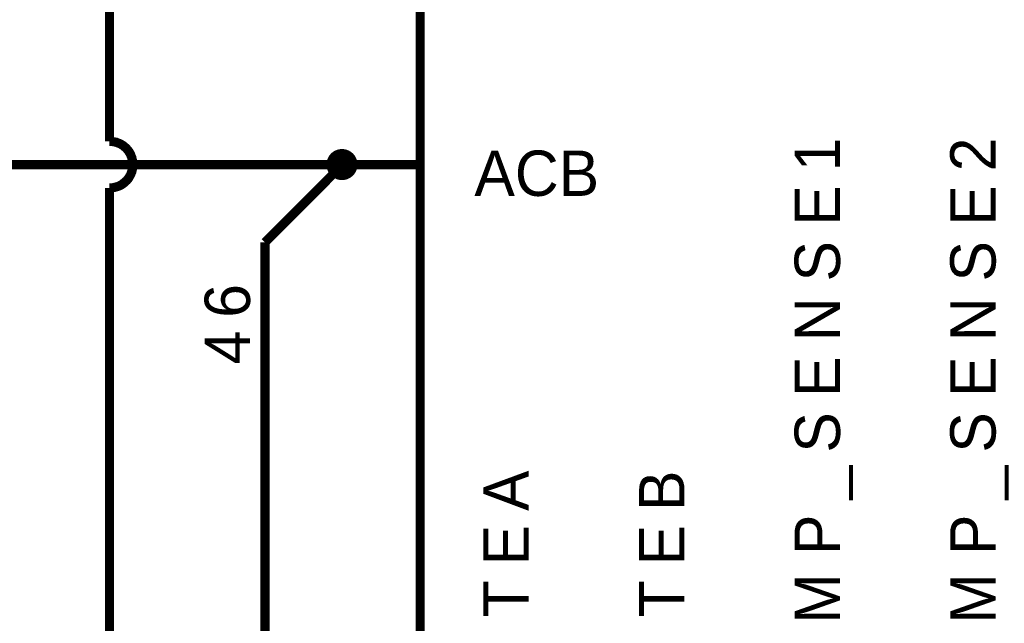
# Model space of a CAD drawing. Extents: x 0 to 22, y 0 to 17.
# Tile 5 of 58: x 2.8 to 4.1, y 11.2 to 12. Entities that reach past the tile are written whole.
import ezdxf

# ---------------------------------------------------------------- set-up
doc = ezdxf.new("R2010")
doc.units = 0
doc.layers.add('SHEET', color=255, linetype='CONTINUOUS')

msp = doc.modelspace()

# ---------------------------------------------------------------- linework, layer by layer
at = {"layer": 'SHEET', "const_width": 0.0118}
for points in [[(3.3007, 11), (3.3007, 12.6999)], [(3.1008, 12.5), (2.9007, 12.5), (2.9007, 11.8299)], [(2.9307, 11.7999), (2.9307, 11.8013), (2.9305, 11.803), (2.9303, 11.8045), (2.9301, 11.8059), (2.9297, 11.8074), (2.9295, 11.8088), (2.9288, 11.8103), (2.9284, 11.8116), (2.9278, 11.813), (2.9272, 11.8143), (2.9263, 11.8155), (2.9257, 11.8168), (2.9249, 11.8178), (2.9238, 11.8191), (2.923, 11.8201), (2.9219, 11.8212), (2.9209, 11.8222), (2.9199, 11.823), (2.9186, 11.8241), (2.9176, 11.8249), (2.9163, 11.8255), (2.9151, 11.8264), (2.9138, 11.827), (2.9123, 11.8276), (2.9111, 11.828), (2.9096, 11.8287), (2.9082, 11.8289), (2.9067, 11.8293), (2.9052, 11.8295), (2.9038, 11.8297), (2.9021, 11.8299), (2.9007, 11.8299)], [(2.9007, 11.8299), (2.9007, 11.8299), (2.9007, 11.8299), (2.9007, 11.8299), (2.9007, 11.8299), (2.9007, 11.8299), (2.9007, 11.8299), (2.9007, 11.8299), (2.9007, 11.8299), (2.9007, 11.8299), (2.9007, 11.8299), (2.9007, 11.8299), (2.9007, 11.8299), (2.9007, 11.8299), (2.9007, 11.8299), (2.9007, 11.8299), (2.9007, 11.8299), (2.9007, 11.8299), (2.9007, 11.8299), (2.9007, 11.8299), (2.9007, 11.8299), (2.9007, 11.8299), (2.9007, 11.8299), (2.9007, 11.8299), (2.9007, 11.8299), (2.9007, 11.8299), (2.9007, 11.8299), (2.9007, 11.8299), (2.9007, 11.8299), (2.9007, 11.8299), (2.9007, 11.8299), (2.9007, 11.8299), (2.9007, 11.8299)], [(3.2007, 11.7999), (2.5006, 11.7999)], [(2.9007, 11.7698), (2.9021, 11.7698), (2.9038, 11.77), (2.9052, 11.7702), (2.9067, 11.7705), (2.9082, 11.7709), (2.9096, 11.7713), (2.9111, 11.7717), (2.9123, 11.7721), (2.9138, 11.7727), (2.9151, 11.7734), (2.9163, 11.7742), (2.9176, 11.775), (2.9186, 11.7759), (2.9199, 11.7767), (2.9209, 11.7778), (2.9219, 11.7786), (2.923, 11.7796), (2.9238, 11.7809), (2.9249, 11.7819), (2.9257, 11.7832), (2.9263, 11.7844), (2.9272, 11.7857), (2.9278, 11.7869), (2.9284, 11.7882), (2.9288, 11.7896), (2.9295, 11.7909), (2.9297, 11.7924), (2.9301, 11.7938), (2.9303, 11.7953), (2.9305, 11.7967), (2.9307, 11.7984), (2.9307, 11.7999)], [(3.2007, 11.7999), (3.1008, 11.6999)], [(3.3007, 11.7999), (3.2007, 11.7999)], [(2.9007, 11.7698), (2.9007, 10.3998)], [(3.1008, 10.3998), (3.1008, 11.6999)]]:
    msp.add_lwpolyline(points, dxfattribs=at)
at = {"layer": 'SHEET', "const_width": 0.02}
msp.add_lwpolyline([(3.19, 11.8, 1), (3.21, 11.8, 1)], format="xyb", close=True, dxfattribs=at)

# ---------------------------------------------------------------- texts
at = {"layer": 'SHEET'}
for s, p in [('1', (3.8411, 11.7913)), ('2', (4.0414, 11.7913)), ('E', (3.8411, 11.7212)), ('E', (4.0414, 11.7212)), ('S', (3.8411, 11.6494)), ('S', (4.0414, 11.6494)), ('6', (3.0816, 11.6027)), ('N', (3.8411, 11.5726)), ('N', (4.0414, 11.5726)), ('4', (3.0816, 11.5426)), ('E', (3.8411, 11.5008)), ('E', (4.0414, 11.5008)), ('S', (3.8411, 11.429)), ('S', (4.0414, 11.429)), ('_', (3.8411, 11.3689)), ('_', (4.0414, 11.3689)), ('A', (3.4405, 11.3539)), ('B', (3.6408, 11.3539)), ('P', (3.8411, 11.2972)), ('P', (4.0414, 11.2972)), ('E', (3.4405, 11.2838)), ('E', (3.6408, 11.2838)), ('T', (3.4405, 11.217)), ('T', (3.6408, 11.217)), ('M', (3.8411, 11.2087)), ('M', (4.0414, 11.2087))]:
    msp.add_text(s, height=0.0584, rotation=90, dxfattribs=at).set_placement(p)
msp.add_text('ACB', height=0.05843, dxfattribs=at).set_placement((3.3704, 11.7596))

doc.saveas('drawing.dxf')
